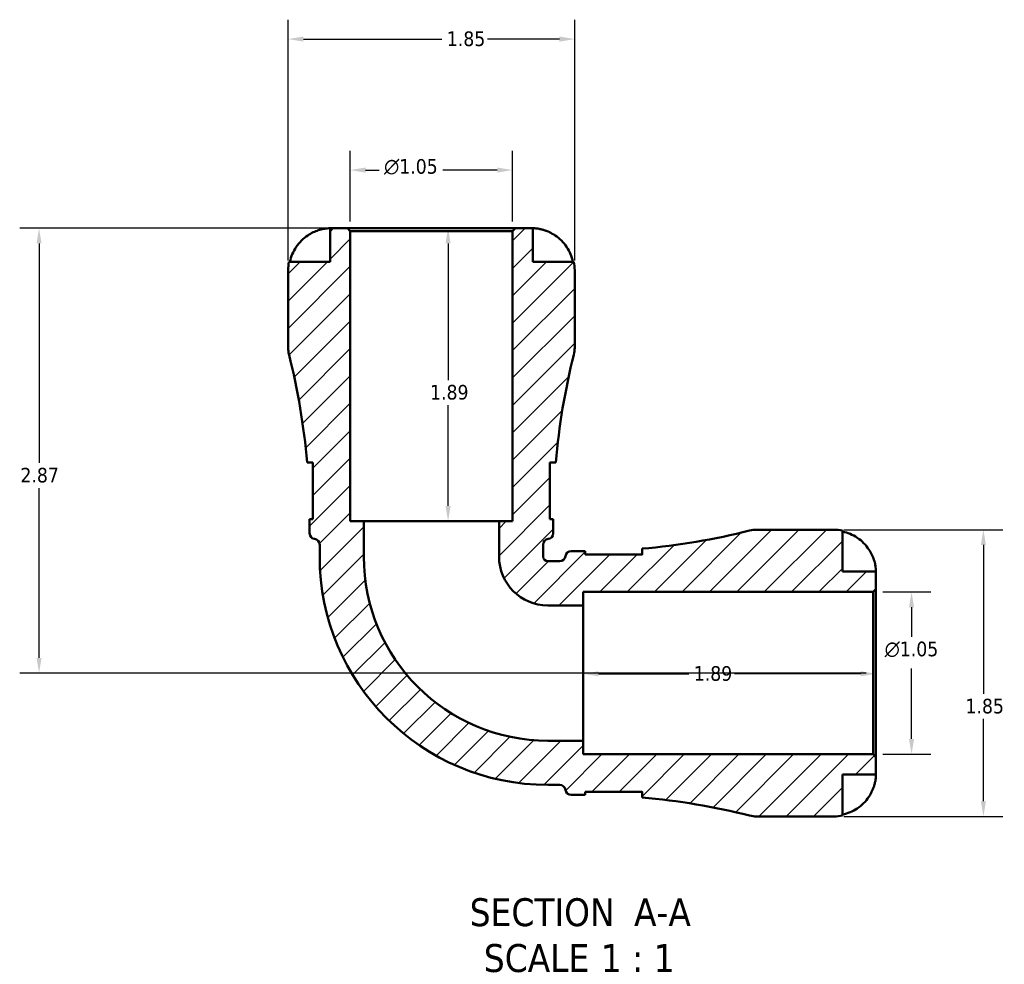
# Model space of a CAD drawing. Header units: inches. Extents: x 0.1 to 36.8, y 0.6 to 29.3.
# Tile 6 of 10: x 12.1 to 18.5, y 23.2 to 29.3. Entities that reach past the tile are written whole.
import ezdxf

# ---------------------------------------------------------------- set-up
doc = ezdxf.new("R2010")
doc.units = ezdxf.units.IN
doc.header["$MEASUREMENT"] = 0
for name, color, linetype, lineweight in [('Dimension (ANSI)', 7, 'Continuous', 25), ('Hatch (ANSI)', 7, 'Continuous', 18), ('Symbol (ANSI)', 7, 'Continuous', 25), ('Visible (ANSI)', 7, 'Continuous', 50)]:
    doc.layers.add(name, color=color, linetype=linetype, lineweight=lineweight)
doc.styles.add('Label Text (ANSI)', font='tahoma.ttf')
doc.styles.add('Note Text (ANSI)', font='tahoma.ttf')
doc.dimstyles.new('Default (ANSI)', dxfattribs={"dimtxt": 0.09448818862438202, "dimasz": 0.09842519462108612, "dimexe": 0.125, "dimexo": 0.0625, "dimgap": 0.03149606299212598, "dimtad": 0, "dimtih": 1, "dimtoh": 1, "dimrnd": 1e-08, "dimzin": 4, "dimdsep": 46, "dimtxsty": 'Note Text (ANSI)', "dimcen": 0.09, "dimdle": 0.3937007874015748, "dimclrd": 256, "dimclre": 256, "dimclrt": 5, "dimadec": 0, "dimazin": 1, "dimtfac": 1, "dimtofl": 0, "dimtmove": 0, "dimatfit": 3, "dimfxl": 1, "dimtolj": 1, "dimtzin": 4, "dimlwd": -1, "dimlwe": -1, "dimarcsym": 0})

# ---------------------------------------------------------------- blocks, each defined once
blk = doc.blocks.new('*D7')
at = {"layer": 'Defpoints', "color": 0, "transparency": 16777216}
for p in [(15.74435748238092, 25.05110084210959), (15.74435748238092, 25.04653726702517), (17.63435748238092, 25.05110084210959)]:
    blk.add_point(p, dxfattribs=at)
at = {"layer": 'Dimension (ANSI)', "transparency": 16777216}
for p, q in [((15.84278267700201, 25.04653726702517), (16.42663904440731, 25.04653726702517)), ((17.53593228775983, 25.04653726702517), (16.72207592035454, 25.04653726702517))]:
    blk.add_line(p, q, dxfattribs=at)
for points in [[(15.84278267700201, 25.06294146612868), (15.84278267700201, 25.03013306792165), (15.74435748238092, 25.04653726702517)], [(17.53593228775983, 25.06294146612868), (17.53593228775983, 25.03013306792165), (17.63435748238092, 25.04653726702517)]]:
    blk.add_solid(points, dxfattribs=at)
at = {"layer": 'Dimension (ANSI)', "color": 5, "transparency": 16777216, "insert": (16.45813510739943, 25.09593891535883), "char_height": 0.09448818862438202, "attachment_point": 1, "style": 'Note Text (ANSI)'}
blk.add_mtext('\\A1;1.89', dxfattribs=at)
blk = doc.blocks.new('*D8')
at = {"layer": 'Defpoints', "color": 0, "transparency": 16777216}
for p in [(17.36388504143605, 25.9761008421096), (17.36388504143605, 24.1261008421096), (18.32795496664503, 24.1261008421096)]:
    blk.add_point(p, dxfattribs=at)
at = {"layer": 'Dimension (ANSI)', "transparency": 16777216}
for p, q in [((17.42638504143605, 25.9761008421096), (18.45295496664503, 25.9761008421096)), ((18.32795496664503, 25.87767564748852), (18.32795496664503, 24.91699855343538)), ((18.32795496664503, 24.22452603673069), (18.32795496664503, 24.75520313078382)), ((17.42638504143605, 24.1261008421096), (18.45295496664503, 24.1261008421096))]:
    blk.add_line(p, q, dxfattribs=at)
for points in [[(18.31155076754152, 25.87767564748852), (18.34435916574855, 25.87767564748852), (18.32795496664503, 25.9761008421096)], [(18.31155076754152, 24.22452603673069), (18.34435916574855, 24.22452603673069), (18.32795496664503, 24.1261008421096)]]:
    blk.add_solid(points, dxfattribs=at)
at = {"layer": 'Dimension (ANSI)', "color": 5, "transparency": 16777216, "insert": (18.21243062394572, 24.88550249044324), "char_height": 0.09448818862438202, "attachment_point": 1, "style": 'Note Text (ANSI)'}
blk.add_mtext('\\A1;1.85', dxfattribs=at)
blk = doc.blocks.new('*D9')
at = {"layer": 'Defpoints', "color": 0, "transparency": 16777216}
for p in [(17.61585748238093, 25.5747228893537), (17.86409446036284, 25.5747228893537), (17.61585748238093, 24.52747879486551)]:
    blk.add_point(p, dxfattribs=at)
at = {"layer": 'Dimension (ANSI)', "transparency": 16777216}
for p, q in [((17.67835748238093, 25.5747228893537), (17.98909446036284, 25.5747228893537)), ((17.86409446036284, 25.47629769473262), (17.86409446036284, 25.28557897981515)), ((17.86409446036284, 24.6259039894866), (17.86409446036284, 25.08040223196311)), ((17.67835748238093, 24.52747879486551), (17.98909446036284, 24.52747879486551))]:
    blk.add_line(p, q, dxfattribs=at)
for points in [[(17.84769026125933, 25.47629769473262), (17.88049865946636, 25.47629769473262), (17.86409446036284, 25.5747228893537)], [(17.84769026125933, 24.6259039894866), (17.88049865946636, 24.6259039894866), (17.86409446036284, 24.52747879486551)]]:
    blk.add_solid(points, dxfattribs=at)
at = {"layer": 'Dimension (ANSI)', "color": 5, "transparency": 16777216, "insert": (17.69034663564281, 25.25408291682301), "char_height": 0.09448818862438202, "attachment_point": 1, "style": 'Note Text (ANSI)'}
blk.add_mtext('\\A1;{\\fAIGDT|b0|i0;\\H0.0945;\\ln}\\fTahoma|b0|i0;\\H0.0945;1.05', dxfattribs=at)
blk = doc.blocks.new('*D10')
at = {"layer": 'Defpoints', "color": 0, "transparency": 16777216}
for p in [(14.24073543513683, 28.29630162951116), (14.24073543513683, 27.90260084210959), (15.28797952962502, 27.90260084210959)]:
    blk.add_point(p, dxfattribs=at)
at = {"layer": 'Dimension (ANSI)', "transparency": 16777216}
for p, q in [((14.24073543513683, 27.96510084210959), (14.24073543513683, 28.42130162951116)), ((15.28797952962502, 27.96510084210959), (15.28797952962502, 28.42130162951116)), ((14.33916062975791, 28.29630162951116), (14.42722383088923, 28.29630162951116)), ((15.18955433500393, 28.29630162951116), (14.83771160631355, 28.29630162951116))]:
    blk.add_line(p, q, dxfattribs=at)
for points in [[(14.33916062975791, 28.31270582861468), (14.33916062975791, 28.27989743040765), (14.24073543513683, 28.29630162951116)], [(15.18955433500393, 28.31270582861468), (15.18955433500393, 28.27989743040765), (15.28797952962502, 28.29630162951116)]]:
    blk.add_solid(points, dxfattribs=at)
at = {"layer": 'Dimension (ANSI)', "color": 5, "transparency": 16777216, "insert": (14.45871989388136, 28.36739394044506), "char_height": 0.09448818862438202, "attachment_point": 1, "style": 'Note Text (ANSI)'}
blk.add_mtext('\\A1;{\\fAIGDT|b0|i0;\\H0.0945;\\ln}\\fTahoma|b0|i0;\\H0.0945;1.05', dxfattribs=at)
blk = doc.blocks.new('*D11')
at = {"layer": 'Defpoints', "color": 0, "transparency": 16777216}
for p in [(15.68935748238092, 29.14150280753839), (13.83935748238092, 27.65062840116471), (15.68935748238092, 27.65062840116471)]:
    blk.add_point(p, dxfattribs=at)
at = {"layer": 'Dimension (ANSI)', "transparency": 16777216}
for p, q in [((13.83935748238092, 27.71312840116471), (13.83935748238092, 29.26650280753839)), ((15.68935748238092, 27.71312840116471), (15.68935748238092, 29.26650280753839)), ((13.93778267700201, 29.14150280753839), (14.83233707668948, 29.14150280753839)), ((15.59093228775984, 29.14150280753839), (15.12637788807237, 29.14150280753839))]:
    blk.add_line(p, q, dxfattribs=at)
for points in [[(13.93778267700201, 29.15790700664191), (13.93778267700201, 29.12509860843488), (13.83935748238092, 29.14150280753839)], [(15.59093228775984, 29.15790700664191), (15.59093228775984, 29.12509860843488), (15.68935748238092, 29.14150280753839)]]:
    blk.add_solid(points, dxfattribs=at)
at = {"layer": 'Dimension (ANSI)', "color": 5, "transparency": 16777216, "insert": (14.8638331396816, 29.19090445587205), "char_height": 0.09448818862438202, "attachment_point": 1, "style": 'Note Text (ANSI)'}
blk.add_mtext('\\A1;1.85', dxfattribs=at)
blk = doc.blocks.new('*D12')
at = {"layer": 'Defpoints', "color": 0, "transparency": 16777216}
for p in [(14.22223543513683, 27.92110084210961), (12.2312209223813, 25.05110084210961), (17.63435748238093, 25.05110084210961)]:
    blk.add_point(p, dxfattribs=at)
at = {"layer": 'Dimension (ANSI)', "transparency": 16777216}
for p, q in [((14.15973543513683, 27.92110084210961), (12.1062209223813, 27.92110084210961)), ((12.2312209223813, 27.82267564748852), (12.2312209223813, 26.40699855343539)), ((12.2312209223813, 25.14952603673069), (12.2312209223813, 26.24520313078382)), ((17.57185748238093, 25.05110084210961), (12.1062209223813, 25.05110084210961))]:
    blk.add_line(p, q, dxfattribs=at)
for points in [[(12.21481672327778, 27.82267564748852), (12.24762512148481, 27.82267564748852), (12.2312209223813, 27.92110084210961)], [(12.21481672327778, 25.14952603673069), (12.24762512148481, 25.14952603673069), (12.2312209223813, 25.05110084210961)]]:
    blk.add_solid(points, dxfattribs=at)
at = {"layer": 'Dimension (ANSI)', "color": 5, "transparency": 16777216, "insert": (12.11093726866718, 26.37550249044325), "char_height": 0.09448818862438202, "attachment_point": 1, "style": 'Note Text (ANSI)'}
blk.add_mtext('\\A1;2.87', dxfattribs=at)
blk = doc.blocks.new('*D13')
at = {"layer": 'Defpoints', "color": 0, "transparency": 16777216}
for p in [(14.76435748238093, 27.92110084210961), (14.76435748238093, 26.03110084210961), (14.87187334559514, 26.03110084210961)]:
    blk.add_point(p, dxfattribs=at)
at = {"layer": 'Dimension (ANSI)', "transparency": 16777216}
for p, q in [((14.87187334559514, 27.82267564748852), (14.87187334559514, 26.94199855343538)), ((14.87187334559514, 26.12952603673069), (14.87187334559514, 26.78020313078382))]:
    blk.add_line(p, q, dxfattribs=at)
for points in [[(14.85546914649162, 27.82267564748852), (14.88827754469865, 27.82267564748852), (14.87187334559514, 27.92110084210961)], [(14.85546914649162, 26.12952603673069), (14.88827754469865, 26.12952603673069), (14.87187334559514, 26.03110084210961)]]:
    blk.add_solid(points, dxfattribs=at)
at = {"layer": 'Dimension (ANSI)', "color": 5, "transparency": 16777216, "insert": (14.75565097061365, 26.91050249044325), "char_height": 0.09448818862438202, "attachment_point": 1, "style": 'Note Text (ANSI)'}
blk.add_mtext('\\A1;1.89', dxfattribs=at)

msp = doc.modelspace()

# ---------------------------------------------------------------- hatches: boundary and pattern name
at = {"layer": 'Hatch (ANSI)'}
h = msp.add_hatch(dxfattribs=at)
h.set_pattern_fill('ANSI31', color=256, scale=0.9999999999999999, style=0)
h.set_pattern_definition([(45, (0, 0), (-0.08838834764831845, 0.08838834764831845), [])])
edge = h.paths.add_edge_path()
edge.add_ellipse((16.8636930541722, 24.31110084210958), major_axis=(0.1794177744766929, -0.04510279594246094), ratio=1, start_angle=270, end_angle=284.1108633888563)
edge.add_line((16.8636930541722, 24.12610084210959), (17.36388504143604, 24.12610084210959))
edge.add_ellipse((17.36388504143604, 24.39657328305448), major_axis=(0.2704724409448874, 6.993530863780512e-16), ratio=1, start_angle=270, end_angle=281.5369590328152)
edge.add_line((17.41797952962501, 24.13156549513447), (17.41797952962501, 24.39657328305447))
edge.add_line((17.41797952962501, 24.39657328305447), (17.63435748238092, 24.39657328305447))
edge.add_line((17.63435748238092, 24.39657328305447), (17.63435748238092, 24.5089787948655))
edge.add_line((17.63435748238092, 24.5089787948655), (17.61585748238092, 24.5274787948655))
edge.add_line((17.61585748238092, 24.5274787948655), (15.74435748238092, 24.5274787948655))
edge.add_line((15.74435748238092, 24.5274787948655), (15.74435748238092, 24.61474913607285))
edge.add_line((15.74435748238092, 24.61474913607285), (15.51583248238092, 24.61474913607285))
edge.add_ellipse((15.51583248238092, 25.80257584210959), major_axis=(-1.187826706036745, -8.741913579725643e-17), ratio=1, start_angle=0, end_angle=90, ccw=False)
edge.add_line((14.32800577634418, 25.80257584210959), (14.32800577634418, 26.03110084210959))
edge.add_line((14.32800577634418, 26.03110084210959), (14.24073543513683, 26.03110084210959))
edge.add_line((14.24073543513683, 26.03110084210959), (14.24073543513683, 27.90260084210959))
edge.add_line((14.24073543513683, 27.90260084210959), (14.22223543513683, 27.92110084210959))
edge.add_line((14.22223543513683, 27.92110084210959), (14.1098299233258, 27.92110084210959))
edge.add_line((14.1098299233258, 27.92110084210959), (14.1098299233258, 27.70472288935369))
edge.add_line((14.1098299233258, 27.70472288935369), (13.8448221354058, 27.70472288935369))
edge.add_ellipse((14.10982992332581, 27.65062840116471), major_axis=(-0.05409448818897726, -0.2650077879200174), ratio=1, start_angle=269.9999999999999, end_angle=281.536959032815)
edge.add_line((13.83935748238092, 27.65062840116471), (13.83935748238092, 27.15043641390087))
edge.add_ellipse((14.02435748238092, 27.15043641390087), major_axis=(6.993530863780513e-16, -0.1850000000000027), ratio=1, start_angle=270.0000000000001, end_angle=284.1108633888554)
edge.add_ellipse((9.564807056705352, 26.02937584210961), major_axis=(1.075957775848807, -4.280132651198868), ratio=1, start_angle=80.8471531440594, end_angle=90, ccw=False)
edge.add_line((13.96159420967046, 26.41079867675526), (13.99905236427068, 26.41079867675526))
edge.add_line((13.99905236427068, 26.41079867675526), (13.99905236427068, 26.04426324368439))
edge.add_line((13.99905236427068, 26.04426324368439), (13.9780823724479, 26.04426324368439))
edge.add_ellipse((9.56480705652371, 26.02937584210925), major_axis=(0.01488740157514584, -4.413275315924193), ratio=1, start_angle=89.80672358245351, end_angle=90, ccw=False)
edge.add_line((13.97810748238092, 26.0293758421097), (13.97810748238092, 25.95297584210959))
edge.add_ellipse((14.01510748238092, 25.95297584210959), major_axis=(-1.748382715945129e-16, -0.0369999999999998), ratio=1, start_angle=270, end_angle=352.8192442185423)
edge.add_ellipse((14.00585748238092, 25.87955624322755), major_axis=(0.03670979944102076, -0.004624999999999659), ratio=1, start_angle=7.180755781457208, end_angle=89.99999999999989, ccw=False)
edge.add_line((14.04285748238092, 25.87955624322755), (14.04285748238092, 25.80257584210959))
edge.add_ellipse((15.51583248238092, 25.80257584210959), major_axis=(2.622574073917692e-16, -1.472975), ratio=1, start_angle=270, end_angle=359.9999999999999)
edge.add_line((15.51583248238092, 24.32960084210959), (15.59281288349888, 24.32960084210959))
edge.add_ellipse((15.59281288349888, 24.29260084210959), major_axis=(0.03699999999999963, 3.496765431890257e-16), ratio=1, start_angle=7.180755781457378, end_angle=90, ccw=False)
edge.add_ellipse((15.66623248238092, 24.30185084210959), major_axis=(0.004624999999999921, -0.03670979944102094), ratio=1, start_angle=269.9999999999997, end_angle=352.8192442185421)
edge.add_line((15.66623248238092, 24.26485084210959), (15.74263248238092, 24.26485084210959))
edge.add_ellipse((15.74263248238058, 19.85155041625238), major_axis=(4.41330042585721, -3.426830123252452e-13), ratio=1, start_angle=89.80672358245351, end_angle=90, ccw=False)
edge.add_line((15.75751988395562, 24.26482573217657), (15.75751988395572, 24.28579572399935))
edge.add_line((15.75751988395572, 24.28579572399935), (16.12405531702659, 24.28579572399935))
edge.add_line((16.12405531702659, 24.28579572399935), (16.12405531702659, 24.24833756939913))
edge.add_ellipse((15.74263248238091, 19.85155041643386), major_axis=(4.396787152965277, -0.3814228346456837), ratio=1, start_angle=80.84715314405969, end_angle=90, ccw=False)
edge = h.paths.add_edge_path()
edge.add_ellipse((16.8636930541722, 25.7911008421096), major_axis=(-0.1849999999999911, 1.398706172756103e-15), ratio=1, start_angle=270, end_angle=284.1108633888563)
edge.add_ellipse((15.74263248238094, 30.25065126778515), major_axis=(-4.280132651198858, -1.075957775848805), ratio=1, start_angle=80.8471531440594, end_angle=90, ccw=False)
edge.add_line((16.12405531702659, 25.85386411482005), (16.12405531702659, 25.81640596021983))
edge.add_line((16.12405531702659, 25.81640596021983), (15.75751988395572, 25.81640596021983))
edge.add_line((15.75751988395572, 25.81640596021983), (15.75751988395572, 25.83737595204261))
edge.add_ellipse((15.74263248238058, 30.2506512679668), major_axis=(-4.413275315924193, -0.01488740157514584), ratio=1, start_angle=89.80672358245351, end_angle=90, ccw=False)
edge.add_line((15.74263248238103, 25.83735084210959), (15.66623248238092, 25.83735084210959))
edge.add_ellipse((15.66623248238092, 25.80035084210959), major_axis=(-0.0369999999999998, -3.97863149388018e-46), ratio=1, start_angle=270, end_angle=352.8192442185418)
edge.add_ellipse((15.59281288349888, 25.80960084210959), major_axis=(-0.004624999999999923, -0.03670979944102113), ratio=1, start_angle=7.180755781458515, end_angle=90.00000000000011, ccw=False)
edge.add_line((15.59281288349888, 25.77260084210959), (15.51583248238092, 25.77260084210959))
edge.add_ellipse((15.51583248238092, 25.80257584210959), major_axis=(-0.02997499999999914, 6.847831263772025e-42), ratio=1, start_angle=2.8421709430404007e-13, end_angle=90, ccw=False)
edge.add_line((15.48585748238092, 25.80257584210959), (15.48585748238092, 25.87955624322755))
edge.add_ellipse((15.52285748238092, 25.87955624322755), major_axis=(-3.496765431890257e-16, 0.03699999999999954), ratio=1, start_angle=7.180755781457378, end_angle=90, ccw=False)
edge.add_ellipse((15.51360748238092, 25.95297584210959), major_axis=(0.03670979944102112, 0.004625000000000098), ratio=1, start_angle=269.9999999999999, end_angle=352.8192442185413)
edge.add_line((15.55060748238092, 25.95297584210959), (15.55060748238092, 26.02937584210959))
edge.add_ellipse((19.96390790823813, 26.02937584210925), major_axis=(3.426830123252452e-13, 4.41330042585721), ratio=1, start_angle=89.80672358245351, end_angle=90, ccw=False)
edge.add_line((15.55063259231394, 26.04426324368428), (15.52966260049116, 26.04426324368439))
edge.add_line((15.52966260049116, 26.04426324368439), (15.52966260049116, 26.41079867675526))
edge.add_line((15.52966260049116, 26.41079867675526), (15.56712075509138, 26.41079867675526))
edge.add_ellipse((19.96390790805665, 26.02937584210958), major_axis=(0.3814228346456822, 4.396787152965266), ratio=1, start_angle=80.84715314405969, end_angle=90, ccw=False)
edge.add_ellipse((15.50435748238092, 27.15043641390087), major_axis=(0.04510279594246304, 0.1794177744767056), ratio=1, start_angle=270.0000000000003, end_angle=284.1108633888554)
edge.add_line((15.68935748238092, 27.15043641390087), (15.68935748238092, 27.65062840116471))
edge.add_ellipse((15.41888504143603, 27.65062840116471), major_axis=(-6.993530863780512e-16, 0.2704724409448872), ratio=1, start_angle=270, end_angle=281.5369590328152)
edge.add_line((15.68389282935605, 27.70472288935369), (15.41888504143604, 27.70472288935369))
edge.add_line((15.41888504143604, 27.70472288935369), (15.41888504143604, 27.92110084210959))
edge.add_line((15.41888504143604, 27.92110084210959), (15.30647952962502, 27.92110084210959))
edge.add_line((15.30647952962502, 27.92110084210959), (15.28797952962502, 27.90260084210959))
edge.add_line((15.28797952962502, 27.90260084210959), (15.28797952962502, 26.03110084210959))
edge.add_line((15.28797952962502, 26.03110084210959), (15.20070918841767, 26.03110084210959))
edge.add_line((15.20070918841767, 26.03110084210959), (15.20070918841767, 25.80257584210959))
edge.add_ellipse((15.51583248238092, 25.80257584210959), major_axis=(-1.748382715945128e-16, -0.3151232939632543), ratio=1, start_angle=270, end_angle=360.0000000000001)
edge.add_line((15.51583248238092, 25.48745254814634), (15.74435748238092, 25.48745254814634))
edge.add_line((15.74435748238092, 25.48745254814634), (15.74435748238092, 25.57472288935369))
edge.add_line((15.74435748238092, 25.57472288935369), (17.61585748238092, 25.57472288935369))
edge.add_line((17.61585748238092, 25.57472288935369), (17.63435748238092, 25.59322288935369))
edge.add_line((17.63435748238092, 25.59322288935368), (17.63435748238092, 25.70562840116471))
edge.add_line((17.63435748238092, 25.70562840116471), (17.41797952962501, 25.70562840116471))
edge.add_line((17.41797952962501, 25.70562840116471), (17.41797952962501, 25.97063618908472))
edge.add_ellipse((17.36388504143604, 25.7056284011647), major_axis=(-0.2650077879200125, 0.05409448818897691), ratio=1, start_angle=269.9999999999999, end_angle=281.5369590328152)
edge.add_line((17.36388504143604, 25.9761008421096), (16.8636930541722, 25.9761008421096))

# ---------------------------------------------------------------- linework, layer by layer
at = {"layer": 'Visible (ANSI)'}
for p, q in [((14.22223543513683, 27.92110084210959), (14.1098299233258, 27.92110084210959)), ((14.1098299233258, 27.92110084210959), (14.1098299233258, 27.70472288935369)), ((14.24073543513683, 27.90260084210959), (14.22223543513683, 27.92110084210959)), ((15.30647952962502, 27.92110084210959), (14.22223543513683, 27.92110084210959)), ((15.30647952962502, 27.92110084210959), (15.28797952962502, 27.90260084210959)), ((15.41888504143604, 27.92110084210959), (15.30647952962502, 27.92110084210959)), ((15.41888504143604, 27.70472288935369), (15.41888504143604, 27.92110084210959)), ((14.24073543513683, 26.03110084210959), (14.24073543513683, 27.90260084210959)), ((14.24073543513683, 27.90260084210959), (15.28797952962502, 27.90260084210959)), ((15.28797952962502, 27.90260084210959), (15.28797952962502, 26.03110084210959)), ((14.1098299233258, 27.70472288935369), (13.8448221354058, 27.70472288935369)), ((15.68389282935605, 27.70472288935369), (15.41888504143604, 27.70472288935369)), ((13.83935748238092, 27.65062840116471), (13.83935748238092, 27.15043641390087)), ((15.68935748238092, 27.15043641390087), (15.68935748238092, 27.65062840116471)), ((13.96159420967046, 26.41079867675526), (13.99905236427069, 26.41079867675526)), ((13.99905236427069, 26.41079867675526), (13.99905236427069, 26.04426324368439)), ((15.52966260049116, 26.04426324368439), (15.52966260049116, 26.41079867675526)), ((15.52966260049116, 26.41079867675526), (15.56712075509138, 26.41079867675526)), ((13.99905236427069, 26.04426324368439), (13.9780823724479, 26.04426324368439)), ((13.97810748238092, 26.02937584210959), (13.97810748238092, 25.95297584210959)), ((14.32800577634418, 26.03110084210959), (14.24073543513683, 26.03110084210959)), ((14.32800577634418, 25.80257584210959), (14.32800577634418, 26.03110084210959)), ((15.20070918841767, 26.03110084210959), (14.32800577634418, 26.03110084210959)), ((15.28797952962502, 26.03110084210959), (15.20070918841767, 26.03110084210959)), ((15.20070918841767, 26.03110084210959), (15.20070918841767, 25.80257584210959)), ((15.55063259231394, 26.04426324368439), (15.52966260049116, 26.04426324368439)), ((15.55060748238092, 25.95297584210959), (15.55060748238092, 26.02937584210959)), ((17.36388504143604, 25.9761008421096), (16.86369305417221, 25.9761008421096)), ((17.41797952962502, 25.70562840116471), (17.41797952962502, 25.97063618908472)), ((14.04285748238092, 25.87955624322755), (14.04285748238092, 25.80257584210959)), ((15.48585748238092, 25.80257584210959), (15.48585748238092, 25.87955624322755)), ((15.74263248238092, 25.83735084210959), (15.66623248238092, 25.83735084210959)), ((15.75751988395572, 25.81640596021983), (15.75751988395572, 25.83737595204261)), ((16.12405531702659, 25.81640596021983), (15.75751988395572, 25.81640596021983)), ((16.12405531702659, 25.85386411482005), (16.12405531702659, 25.81640596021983)), ((15.59281288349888, 25.77260084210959), (15.51583248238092, 25.77260084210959)), ((17.63435748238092, 25.70562840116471), (17.41797952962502, 25.70562840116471)), ((17.63435748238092, 25.59322288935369), (17.63435748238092, 25.70562840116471)), ((15.74435748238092, 25.48745254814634), (15.74435748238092, 25.57472288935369)), ((15.74435748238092, 25.57472288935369), (17.61585748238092, 25.57472288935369)), ((17.61585748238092, 25.57472288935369), (17.63435748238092, 25.59322288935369)), ((17.61585748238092, 25.57472288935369), (17.61585748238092, 24.5274787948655)), ((17.63435748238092, 24.5089787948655), (17.63435748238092, 25.59322288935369)), ((15.51583248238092, 25.48745254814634), (15.74435748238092, 25.48745254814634)), ((15.74435748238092, 24.61474913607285), (15.74435748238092, 25.48745254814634)), ((15.74435748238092, 24.61474913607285), (15.51583248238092, 24.61474913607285)), ((15.74435748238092, 24.5274787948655), (15.74435748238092, 24.61474913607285)), ((17.61585748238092, 24.5274787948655), (15.74435748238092, 24.5274787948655)), ((17.63435748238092, 24.5089787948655), (17.61585748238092, 24.5274787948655)), ((17.63435748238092, 24.39657328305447), (17.63435748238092, 24.5089787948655)), ((17.41797952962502, 24.13156549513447), (17.41797952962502, 24.39657328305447)), ((17.41797952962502, 24.39657328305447), (17.63435748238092, 24.39657328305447)), ((15.51583248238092, 24.32960084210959), (15.59281288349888, 24.32960084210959)), ((15.75751988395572, 24.26482573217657), (15.75751988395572, 24.28579572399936)), ((15.75751988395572, 24.28579572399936), (16.12405531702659, 24.28579572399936)), ((16.12405531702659, 24.28579572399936), (16.12405531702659, 24.24833756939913)), ((15.66623248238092, 24.26485084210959), (15.74263248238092, 24.26485084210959)), ((16.86369305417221, 24.12610084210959), (17.36388504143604, 24.12610084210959))]:
    msp.add_line(p, q, dxfattribs=at)
for centre, radius, start, end in [((14.10982992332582, 27.65062840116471), 0.2704724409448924, 168.463040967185, 180), ((15.41888504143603, 27.65062840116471), 0.2704724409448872, 0, 11.53695903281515), ((14.02435748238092, 27.15043641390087), 0.1850000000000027, 180, 194.1108633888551), ((15.50435748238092, 27.15043641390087), 0.185000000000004, 345.889136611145, 0), ((9.56480705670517, 26.02937584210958), 4.413300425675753, 4.958016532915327, 14.11086338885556), ((19.96390790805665, 26.02937584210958), 4.413300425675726, 165.8891366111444, 175.0419834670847), ((9.564807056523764, 26.02937584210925), 4.413300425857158, 0, 0.1932764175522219), ((19.96390790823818, 26.02937584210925), 4.413300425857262, 179.8067235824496, 180), ((14.01510748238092, 25.95297584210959), 0.0369999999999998, 180, 262.8192442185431), ((15.51360748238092, 25.95297584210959), 0.03699999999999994, 277.1807557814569, 0), ((15.74263248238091, 30.25065126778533), 4.413300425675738, 274.9580165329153, 284.1108633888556), ((16.8636930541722, 25.7911008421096), 0.1849999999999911, 89.99999999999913, 104.1108633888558), ((17.36388504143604, 25.70562840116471), 0.2704724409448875, 78.46304096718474, 89.99999999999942), ((14.00585748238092, 25.87955624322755), 0.03699999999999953, 0, 82.81924421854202), ((15.52285748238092, 25.87955624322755), 0.03699999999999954, 97.1807557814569, 180), ((15.66623248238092, 25.80035084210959), 0.0369999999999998, 90, 172.8192442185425), ((15.74263248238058, 30.25065126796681), 4.413300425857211, 270.0000000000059, 270.1932764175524), ((15.51583248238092, 25.80257584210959), 1.472975, 180, 270), ((15.51583248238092, 25.80257584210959), 1.187826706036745, 180, 270), ((15.51583248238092, 25.80257584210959), 0.3151232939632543, 180, 270), ((15.51583248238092, 25.80257584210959), 0.02997499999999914, 180, 270), ((15.59281288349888, 25.80960084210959), 0.03699999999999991, 270, 352.8192442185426), ((15.59281288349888, 24.29260084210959), 0.03699999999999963, 7.180755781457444, 90), ((15.66623248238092, 24.30185084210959), 0.03699999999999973, 187.1807557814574, 270), ((15.74263248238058, 19.85155041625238), 4.41330042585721, 89.80672358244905, 89.99999999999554), ((15.74263248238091, 19.85155041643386), 4.413300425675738, 75.88913661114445, 85.04198346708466), ((16.8636930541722, 24.31110084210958), 0.1849999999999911, 255.889136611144, 270), ((17.36388504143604, 24.39657328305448), 0.2704724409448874, 270, 281.5369590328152)]:
    msp.add_arc(centre, radius, start, end, dxfattribs=at)
for points, knots in [([(14.00164094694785, 27.89504641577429), (14.00712345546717, 27.89761869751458), (14.01267774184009, 27.90002965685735), (14.02332048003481, 27.90427516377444), (14.02838406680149, 27.90613426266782), (14.03960186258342, 27.90990611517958), (14.04568708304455, 27.91171361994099), (14.06191758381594, 27.91595277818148), (14.0714301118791, 27.91775938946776), (14.08891984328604, 27.92023061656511), (14.09633385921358, 27.92071766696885), (14.10698822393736, 27.92115380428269), (14.1098299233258, 27.9211008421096), (14.1098299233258, 27.92110084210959)], [-0.445205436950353, -0.445205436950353, -0.445205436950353, -0.445205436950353, -0.3984228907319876, -0.3984228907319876, -0.3559674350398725, -0.3559674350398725, -0.3036168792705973, -0.3036168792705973, -0.2118157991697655, -0.2118157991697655, -0.1090953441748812, -0.1090953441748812, 0, 0, 0, 0]), ([(15.41888504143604, 27.92110084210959), (15.41888504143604, 27.9211008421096), (15.41996477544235, 27.92110920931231), (15.42442766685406, 27.92103779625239), (15.42798775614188, 27.92094792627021), (15.43952613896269, 27.92017626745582), (15.44865712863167, 27.91923208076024), (15.46685253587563, 27.91583344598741), (15.47485344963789, 27.91398450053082), (15.48956221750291, 27.90976890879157), (15.49601080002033, 27.90767332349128), (15.50926308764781, 27.902823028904), (15.51601590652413, 27.90006816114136), (15.52415902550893, 27.89640039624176), (15.52561951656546, 27.89572883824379), (15.52707401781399, 27.89504641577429)], [-1.908311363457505, -1.908311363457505, -1.908311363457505, -1.908311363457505, -1.84106648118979, -1.84106648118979, -1.767714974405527, -1.767714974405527, -1.660329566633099, -1.660329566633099, -1.587268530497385, -1.587268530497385, -1.532610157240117, -1.532610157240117, -1.47602800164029, -1.47602800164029, -1.463607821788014, -1.463607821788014, -1.463607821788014, -1.463607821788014]), ([(13.85120886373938, 27.70472288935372), (13.85476109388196, 27.72200432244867), (13.86009866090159, 27.73888053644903), (13.8727225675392, 27.76924536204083), (13.881254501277, 27.78545133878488), (13.90155311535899, 27.81569344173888), (13.91331933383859, 27.82972987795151), (13.93706281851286, 27.85336897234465), (13.95124098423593, 27.86513475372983), (13.97787560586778, 27.88283199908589), (13.98984020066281, 27.88950974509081), (14.00164094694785, 27.89504641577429)], [0.1303408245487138, 0.1303408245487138, 0.1303408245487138, 0.1303408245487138, 0.2536482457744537, 0.2536482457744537, 0.3809201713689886, 0.3809201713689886, 0.5081920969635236, 0.5081920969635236, 0.636225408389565, 0.636225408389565, 0.7316611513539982, 0.7316611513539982, 0.7316611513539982, 0.7316611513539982]), ([(15.52707401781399, 27.89504641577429), (15.53887476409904, 27.88950974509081), (15.55083935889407, 27.88283199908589), (15.57747398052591, 27.86513475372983), (15.59165214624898, 27.85336897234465), (15.61539563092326, 27.82972987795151), (15.62716184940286, 27.81569344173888), (15.64746046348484, 27.78545133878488), (15.65599239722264, 27.76924536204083), (15.66861630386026, 27.73888053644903), (15.67395387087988, 27.72200432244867), (15.67750610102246, 27.70472288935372)], [3.371040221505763, 3.371040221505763, 3.371040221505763, 3.371040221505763, 3.466475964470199, 3.466475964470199, 3.59450927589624, 3.59450927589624, 3.721781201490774, 3.721781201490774, 3.849053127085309, 3.849053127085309, 3.97236054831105, 3.97236054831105, 3.97236054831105, 3.97236054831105]), ([(17.41797952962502, 25.96424946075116), (17.43526096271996, 25.96069723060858), (17.45213717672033, 25.95535966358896), (17.48250200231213, 25.94273575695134), (17.49870797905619, 25.93420382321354), (17.52895008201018, 25.91390520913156), (17.5429865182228, 25.90213899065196), (17.56662561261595, 25.87839550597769), (17.57839139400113, 25.86421734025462), (17.59608863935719, 25.83758271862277), (17.60276638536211, 25.82561812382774), (17.60830305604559, 25.81381737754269)], [0.1303408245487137, 0.1303408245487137, 0.1303408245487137, 0.1303408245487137, 0.2536482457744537, 0.2536482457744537, 0.3809201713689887, 0.3809201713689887, 0.5081920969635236, 0.5081920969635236, 0.6362254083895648, 0.6362254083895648, 0.7316611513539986, 0.7316611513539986, 0.7316611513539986, 0.7316611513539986]), ([(17.60830305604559, 25.81381737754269), (17.61087533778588, 25.80833486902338), (17.61328629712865, 25.80278058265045), (17.61753180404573, 25.79213784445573), (17.61939090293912, 25.78707425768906), (17.62316275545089, 25.77585646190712), (17.62497026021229, 25.76977124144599), (17.62920941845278, 25.7535407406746), (17.63101602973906, 25.74402821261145), (17.63348725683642, 25.7265384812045), (17.63397430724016, 25.71912446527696), (17.63441044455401, 25.70847010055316), (17.63435748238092, 25.70562840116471), (17.63435748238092, 25.70562840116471)], [-0.4452054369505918, -0.4452054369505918, -0.4452054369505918, -0.4452054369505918, -0.3984228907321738, -0.3984228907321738, -0.3559674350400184, -0.3559674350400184, -0.3036168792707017, -0.3036168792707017, -0.2118157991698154, -0.2118157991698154, -0.1090953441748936, -0.1090953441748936, 0, 0, 0, 0]), ([(17.63435748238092, 24.39657328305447), (17.63435748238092, 24.39657328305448), (17.63436584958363, 24.39549354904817), (17.63429443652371, 24.39103065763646), (17.63420456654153, 24.38747056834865), (17.63343290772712, 24.37593218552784), (17.63248872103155, 24.36680119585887), (17.62909008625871, 24.34860578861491), (17.62724114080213, 24.34060487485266), (17.62302554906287, 24.32589610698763), (17.62092996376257, 24.31944752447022), (17.6160796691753, 24.30619523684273), (17.61332480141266, 24.29944241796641), (17.60965703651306, 24.29129929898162), (17.60898547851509, 24.28983880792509), (17.60830305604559, 24.28838430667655)], [-1.908311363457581, -1.908311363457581, -1.908311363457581, -1.908311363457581, -1.841066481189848, -1.841066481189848, -1.767714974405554, -1.767714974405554, -1.660329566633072, -1.660329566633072, -1.587268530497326, -1.587268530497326, -1.532610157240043, -1.532610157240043, -1.476028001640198, -1.476028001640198, -1.463607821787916, -1.463607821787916, -1.463607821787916, -1.463607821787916]), ([(17.60830305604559, 24.28838430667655), (17.60276638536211, 24.27658356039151), (17.59608863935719, 24.26461896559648), (17.57839139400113, 24.23798434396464), (17.56662561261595, 24.22380617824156), (17.5429865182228, 24.20006269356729), (17.52895008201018, 24.18829647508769), (17.49870797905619, 24.16799786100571), (17.48250200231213, 24.15946592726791), (17.45213717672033, 24.14684202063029), (17.43526096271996, 24.14150445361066), (17.41797952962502, 24.13795222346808)], [3.371040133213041, 3.371040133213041, 3.371040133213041, 3.371040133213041, 3.466475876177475, 3.466475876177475, 3.594509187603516, 3.594509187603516, 3.721781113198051, 3.721781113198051, 3.849053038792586, 3.849053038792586, 3.972360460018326, 3.972360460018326, 3.972360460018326, 3.972360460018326])]:
    msp.add_open_spline(points, degree=3, knots=knots, dxfattribs=at)
for points in [[(13.99905264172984, 26.41041504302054), (13.99778349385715, 26.41067012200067), (13.99655387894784, 26.41079867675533), (13.9953661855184, 26.41079867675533)], [(15.53334877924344, 26.41079867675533), (15.53216123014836, 26.41079867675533), (15.53093169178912, 26.41067013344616), (15.52966244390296, 26.4104150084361)], [(16.1236716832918, 25.81640568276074), (16.12392676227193, 25.81767483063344), (16.12405531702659, 25.81890444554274), (16.12405531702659, 25.82009213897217)], [(16.12405531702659, 24.28210954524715), (16.12405531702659, 24.28329709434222), (16.12392677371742, 24.28452663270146), (16.12367164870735, 24.28579588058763)]]:
    msp.add_open_spline(points, degree=3, dxfattribs=at)

# ---------------------------------------------------------------- texts
at = {"layer": 'Symbol (ANSI)', "char_height": 0.1799999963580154, "attachment_point": 7, "style": 'Label Text (ANSI)'}
for s, insert in [('SECTION', (15.01152037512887, 23.41510432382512)), (' A-A', (16.00499471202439, 23.41889686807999)), ('SCALE', (15.10283314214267, 23.1193225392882)), (' 1 : 1', (15.79057010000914, 23.12253161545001))]:
    msp.add_mtext(s, dxfattribs=dict(at, insert=insert))

# ---------------------------------------------------------------- dimensions: what is measured, and where the dimension line sits
at = {"layer": 'Dimension (ANSI)'}
for base, p1, p2, angle, override, picture, middle in [((15.68935748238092, 29.14150280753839), (13.83935748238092, 27.65062840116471), (15.68935748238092, 27.65062840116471), 180, {"dimgap": 0.03149606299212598, "dimtih": 0, "dimtoh": 0, "dimdec": 2, "dimtol": 0, "dimlim": 0, "dimtp": 0, "dimtm": -0, "dimtdec": 2, "dimatfit": 1}, '*D11', (14.97935748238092, 29.14150280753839)), ((12.2312209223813, 25.05110084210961), (14.22223543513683, 27.92110084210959), (17.63435748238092, 25.05110084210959), 90, {"dimgap": 0.03149606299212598, "dimdec": 2, "dimtol": 0, "dimlim": 0, "dimtp": 0, "dimtm": -0, "dimtdec": 2, "dimatfit": 1}, '*D12', (12.2312209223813, 26.32610084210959)), ((14.87187334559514, 26.03110084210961), (14.76435748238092, 27.92110084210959), (14.76435748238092, 26.03110084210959), 270, {"dimgap": 0.03149606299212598, "dimdec": 2, "dimse1": 1, "dimse2": 1, "dimtol": 0, "dimlim": 0, "dimtp": 0, "dimtm": -0, "dimtdec": 2, "dimatfit": 1}, '*D13', (14.87187334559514, 26.86110084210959)), ((18.32795496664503, 24.1261008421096), (17.36388504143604, 25.97610084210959), (17.36388504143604, 24.12610084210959), 90, {"dimgap": 0.03149606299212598, "dimdec": 2, "dimtol": 0, "dimlim": 0, "dimtp": 0, "dimtm": -0, "dimtdec": 2, "dimatfit": 1}, '*D8', (18.32795496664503, 24.83610084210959)), ((15.74435748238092, 25.04653726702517), (17.63435748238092, 25.05110084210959), (15.74435748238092, 25.05110084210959), 180, {"dimgap": 0.03149606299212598, "dimtih": 0, "dimtoh": 0, "dimdec": 2, "dimse1": 1, "dimse2": 1, "dimtol": 0, "dimlim": 0, "dimtp": 0, "dimtm": -0, "dimtdec": 2, "dimatfit": 1}, '*D7', (16.57435748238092, 25.04653726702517))]:
    dim = msp.add_linear_dim(base=base, p1=p1, p2=p2, angle=angle, dimstyle='Default (ANSI)', override=override, dxfattribs=at)
    dim.commit()
    dim.dimension.update_dxf_attribs({"geometry": picture, "text_midpoint": middle, "dimtype": 160})
for base, p1, p2, angle, override, picture, middle in [((14.24073543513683, 28.29630162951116), (15.28797952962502, 27.90260084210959), (14.24073543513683, 27.90260084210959), 180, {"dimgap": 0.03149606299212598, "dimtih": 0, "dimtoh": 0, "dimdec": 2, "dimtol": 0, "dimlim": 0, "dimtp": 0, "dimtm": -0, "dimtdec": 2, "dimatfit": 1}, '*D10', (14.63246771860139, 28.29630162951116)), ((17.86409446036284, 25.5747228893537), (17.61585748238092, 24.5274787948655), (17.61585748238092, 25.57472288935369), 90, {"dimgap": 0.03149606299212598, "dimdec": 2, "dimtol": 0, "dimlim": 0, "dimtp": 0, "dimtm": -0, "dimtdec": 2, "dimatfit": 1}, '*D9', (17.86409446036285, 25.18299060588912))]:
    dim = msp.add_linear_dim(base=base, p1=p1, p2=p2, angle=angle, text='{\\fAIGDT|b0|i0;\\H0.0945;\\ln}\\fTahoma|b0|i0;\\H0.0945;<>', dimstyle='Default (ANSI)', override=override, dxfattribs=at)
    dim.commit()
    dim.dimension.update_dxf_attribs({"geometry": picture, "text_midpoint": middle, "dimtype": 160})

doc.saveas('drawing.dxf')
